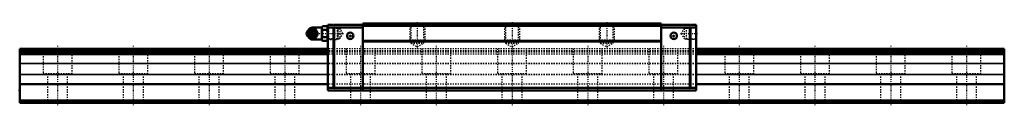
# Model space of a CAD drawing. Header units: millimetres. Extents: x -30 to 750, y -2 to 64.
import ezdxf

# ---------------------------------------------------------------- set-up
doc = ezdxf.new("R2010")
doc.units = ezdxf.units.MM
doc.linetypes.add('Center', pattern=[1.5, 0.45, -0.5, 0.05, -0.5])
doc.linetypes.add('Dashed', pattern=[2, 1, -1])
for name, color, linetype, lineweight in [('2d ConnectionPoints', 7, 'Continuous', 50), ('AM_0', 7, 'Continuous', 50), ('AM_4', 3, 'Continuous', 25), ('AM_5', 3, 'Continuous', 25), ('AM_7', 7, 'Center', 25), ('AM_9', 6, 'Dashed', 25)]:
    doc.layers.add(name, color=color, linetype=linetype, lineweight=lineweight)

# ---------------------------------------------------------------- blocks, each defined once
blk = doc.blocks.new('1_B_PT1_8_SRN_grease_nipple_joint_0_in_SRN55SLR1SS780LG300BPT182440001_0')
at = {"layer": 'AM_0'}
for p, q in [((198.1, 56.96), (197.74, 56.44)), ((199.86, 58.19), (200.09, 58.5)), ((200.09, 58.5), (204.23, 58.5)), ((209.3, 59.8), (201.8, 59.8)), ((205.71, 55), (206.11, 55)), ((209.82, 60.77), (209.3, 59.88)), ((209.3, 59.88), (209.3, 50.12)), ((209.82, 60.77), (213.48, 60.77)), ((209.82, 57.89), (213.48, 57.89)), ((214, 59.88), (213.48, 60.77)), ((197.74, 53.56), (198.1, 53.04)), ((200.09, 51.5), (199.87, 51.8)), ((200.09, 51.5), (204.23, 51.5)), ((201.8, 50.2), (209.3, 50.2)), ((209.3, 50.12), (209.82, 49.23)), ((209.82, 52.11), (213.48, 52.11)), ((209.82, 49.23), (213.48, 49.23)), ((213.48, 49.23), (214, 50.12))]:
    blk.add_line(p, q, dxfattribs=at)
for points in [[(203.83, 58.5), (204.02, 57.95), (204.24, 57.37), (204.42, 56.96), (204.65, 56.54), (204.96, 56.04), (205.3, 55.55), (205.71, 55)], [(205.71, 55), (205.3, 54.45), (204.9, 53.87), (204.65, 53.46), (204.42, 53.04), (204.2, 52.54), (204.02, 52.05), (203.83, 51.5)], [(206.11, 55), (205.85, 55.73), (205.68, 56.13), (205.49, 56.53), (205.18, 57.09), (204.83, 57.66), (204.53, 58.09), (204.23, 58.5)], [(204.23, 51.5), (204.75, 52.23), (205.01, 52.63), (205.25, 53.03), (205.55, 53.59), (205.8, 54.16), (205.96, 54.59), (206.11, 55)], [(209.82, 60.77), (209.62, 60.4), (209.48, 60.02), (209.39, 59.62), (209.37, 59.23), (209.41, 58.89), (209.5, 58.56), (209.82, 57.89)], [(209.82, 57.89), (209.63, 57.17), (209.49, 56.45), (209.4, 55.7), (209.37, 54.95), (209.4, 54.24), (209.49, 53.53), (209.63, 52.82), (209.82, 52.11)], [(213.48, 57.89), (213.68, 58.26), (213.82, 58.64), (213.91, 59.04), (213.93, 59.43), (213.89, 59.77), (213.8, 60.1), (213.48, 60.77)], [(213.48, 52.11), (213.67, 52.83), (213.81, 53.55), (213.9, 54.3), (213.93, 55.05), (213.9, 55.76), (213.81, 56.47), (213.67, 57.18), (213.48, 57.89)], [(209.82, 52.11), (209.62, 51.74), (209.48, 51.36), (209.39, 50.96), (209.37, 50.57), (209.41, 50.23), (209.5, 49.9), (209.82, 49.23)], [(213.48, 49.23), (213.68, 49.6), (213.82, 49.98), (213.91, 50.38), (213.93, 50.77), (213.89, 51.11), (213.8, 51.44), (213.48, 52.11)]]:
    blk.add_lwpolyline(points, dxfattribs=at)
for centre, radius, start, end in [((201.8, 56.8), 3, 90, 159.94362), ((200.56, 55), 3.3, 270, 90), ((201.8, 53.2), 3, 200.05638, 270)]:
    blk.add_arc(centre, radius, start, end, dxfattribs=at)
for major_axis in [(0, 2.42), (0, -1.01)]:
    blk.add_ellipse((199.55, 55), major_axis=major_axis, ratio=0.927184, dxfattribs=at)
blk.add_ellipse((200.56, 55), major_axis=(0, 3.3), ratio=0.927184, start_param=2.207257, end_param=7.217521, dxfattribs=at)
at = {"layer": 'AM_4'}
for p, q in [((201.8, 59.8), (201.8, 58.52)), ((201.8, 51.49), (201.8, 50.2))]:
    blk.add_line(p, q, dxfattribs=at)
blk.add_ellipse((201.38, 55), major_axis=(0, 2.94), ratio=0.927184, start_param=3.533104, end_param=5.891674, dxfattribs=at)
at = {"layer": 'AM_5', "linetype": 'Dashed'}
for p, q in [((214.01, 59.86), (214.98, 59.26)), ((221.98, 59.08), (214.98, 59.26)), ((215, 50.14), (215, 59.86)), ((214.01, 50.14), (214.98, 50.74)), ((221.98, 50.92), (214.98, 50.74))]:
    blk.add_line(p, q, dxfattribs=at)
at = {"layer": 'AM_9'}
for p, q in [((198.21, 55), (198.61, 55)), ((198.8, 56.8), (198.8, 53.2)), ((201.8, 58.52), (201.8, 51.49)), ((202.57, 57.46), (202.72, 57.36)), ((203.77, 55.69), (203.78, 55.61)), ((203.84, 55.17), (203.84, 55)), ((203.84, 55), (203.84, 54.97)), ((221.42, 59.67), (214, 59.86)), ((222, 59.06), (221.42, 59.67)), ((221.42, 59.67), (221.42, 50.33)), ((222, 59.06), (222, 50.94)), ((202.75, 52.67), (202.64, 52.59)), ((214, 50.14), (221.42, 50.33)), ((221.42, 50.33), (222, 50.94))]:
    blk.add_line(p, q, dxfattribs=at)
for points in [[(198.21, 55), (198.4, 55.55), (198.62, 56.13), (198.63, 56.16)], [(198.61, 53.88), (198.58, 53.96), (198.4, 54.45), (198.21, 55)], [(200.48, 58.5), (200.22, 57.77), (200.06, 57.37), (199.86, 56.97), (199.56, 56.41), (199.21, 55.84), (198.91, 55.41), (198.61, 55)], [(198.61, 55), (199.13, 54.27), (199.39, 53.87), (199.63, 53.47), (199.93, 52.91), (200.18, 52.34), (200.34, 51.91), (200.48, 51.5)], [(198.68, 55.38), (198.7, 55.5), (198.78, 55.85), (198.89, 56.18), (199.04, 56.5), (199.23, 56.79), (199.45, 57.05), (199.69, 57.28), (199.96, 57.48), (200.25, 57.64), (200.55, 57.75), (200.87, 57.83), (201.19, 57.86), (201.52, 57.84), (201.84, 57.78), (202.16, 57.68), (202.45, 57.53), (202.57, 57.46)], [(202.64, 52.59), (202.52, 52.51), (202.23, 52.36), (201.93, 52.24), (201.61, 52.17), (201.29, 52.14), (200.96, 52.16), (200.64, 52.22), (200.33, 52.33), (200.03, 52.48), (199.75, 52.67), (199.5, 52.9), (199.27, 53.16), (199.08, 53.45), (198.92, 53.76), (198.79, 54.09), (198.71, 54.44), (198.68, 54.65)], [(198.82, 56.57), (199.03, 56.96), (199.34, 57.46), (199.68, 57.95), (199.86, 58.19)], [(201.3, 51.84), (201.18, 51.82), (200.86, 51.81), (200.54, 51.86), (200.24, 51.96), (199.96, 52.12), (199.72, 52.32), (199.51, 52.56), (199.33, 52.85), (199.19, 53.16), (199.02, 53.73), (198.94, 54.32), (198.91, 55.23), (199, 56.14), (199.1, 56.57), (199.25, 56.99), (199.47, 57.38), (199.75, 57.71), (200.05, 57.93), (200.38, 58.09), (200.67, 58.17), (200.98, 58.19), (201.3, 58.16)], [(201.3, 58.16), (201.45, 58.12), (201.58, 58.08), (201.69, 58.03), (201.8, 57.98)], [(201.8, 52.02), (202.41, 52.36), (202.94, 52.72), (203.39, 53.09), (203.76, 53.48), (204.05, 53.89), (204.24, 54.3), (204.35, 54.71), (204.37, 55.13), (204.29, 55.55), (204.13, 55.96), (203.88, 56.37), (203.54, 56.77), (203.11, 57.15), (202.61, 57.51), (202.03, 57.86), (201.8, 57.98)], [(199.87, 51.8), (199.68, 52.05), (199.28, 52.63), (199.03, 53.04), (198.82, 53.43)], [(201.8, 52.02), (201.68, 51.96), (201.56, 51.91), (201.43, 51.87), (201.3, 51.84)]]:
    blk.add_lwpolyline(points, dxfattribs=at)
for centre, start, end in [((201.8, 56.8), 159.94362, 180), ((201.8, 53.2), 180, 200.05638)]:
    blk.add_arc(centre, 3, start, end, dxfattribs=at)
for centre, major_axis, start_param, end_param in [((200.56, 55), (0, 3.3), 0.934336, 2.207257), ((202.58, 55), (0, -3.44), 3.553259, 5.871519), ((201.38, 55), (0, 2.94), 5.891674, 6.930695), ((202.58, 55), (0, 3.44), 2.729926, 6.694852), ((201.38, 55), (0, 2.94), 2.509365, 3.533104)]:
    blk.add_ellipse(centre, major_axis=major_axis, ratio=0.927184, start_param=start_param, end_param=end_param, dxfattribs=at)
blk.add_ellipse((201.12, 55), major_axis=(0, -2.94), ratio=0.927184, dxfattribs=at)
blk = doc.blocks.new('2_SRN55SLRSSB_PT1_81_Slide35_65_0_in_SRN55SLR1SS780LG300BPT182440001_0')
at = {"layer": 'AM_0'}
for p, q in [((478.1, 63), (241.9, 63)), ((241.9, 63), (241.9, 10)), ((478.1, 63), (478.1, 10)), ((214, 61.8), (214, 10)), ((218.59, 61.8), (214, 61.8)), ((218.59, 59.8), (214, 59.8)), ((218.59, 61.3), (219.09, 61.8)), ((218.59, 61.8), (218.59, 61.3)), ((218.59, 60.3), (218.59, 11.5)), ((219.09, 59.8), (218.59, 60.3)), ((241.9, 61.8), (219.09, 61.8)), ((219.09, 59.8), (219.09, 12)), ((241.9, 59.8), (219.09, 59.8)), ((478.1, 61), (241.9, 61)), ((478.1, 61.8), (500.91, 61.8)), ((478.1, 59.8), (500.91, 59.8)), ((501.41, 61.3), (500.91, 61.8)), ((500.91, 59.8), (501.41, 60.3)), ((500.91, 59.8), (500.91, 12)), ((501.41, 61.8), (506, 61.8)), ((501.41, 61.8), (501.41, 61.3)), ((501.41, 60.3), (501.41, 11.5)), ((501.41, 59.8), (506, 59.8)), ((506, 61.8), (506, 10)), ((478.1, 49.2), (241.9, 49.2)), ((478.1, 48.7), (241.9, 48.7)), ((218.59, 12), (214, 12)), ((214, 10), (506, 10)), ((218.59, 11.5), (219.09, 12)), ((500.91, 12), (219.09, 12)), ((501.41, 11.5), (500.91, 12)), ((501.41, 12), (506, 12))]:
    blk.add_line(p, q, dxfattribs=at)
for centre in [(231.9, 53.2), (488.1, 53.2)]:
    blk.add_circle(centre, 2.6, dxfattribs=at)
at = {"layer": 'AM_5', "linetype": 'Dashed'}
for p, q in [((279, 63), (279, 50)), ((291, 63), (291, 50)), ((354, 63), (354, 50)), ((366, 63), (366, 50)), ((429, 63), (429, 50)), ((441, 63), (441, 50)), ((222.78, 59.06), (222, 59.66)), ((222, 59.66), (222, 50.34)), ((497.32, 59.06), (498.1, 59.66)), ((506, 59.86), (498.1, 59.66)), ((498.1, 59.66), (498.1, 50.34)), ((222.78, 50.94), (222, 50.34)), ((279.95, 48.7), (279, 50)), ((279, 50), (291, 50)), ((290.05, 48.7), (291, 50)), ((354.95, 48.7), (354, 50)), ((354, 50), (366, 50)), ((365.05, 48.7), (366, 50)), ((429.95, 48.7), (429, 50)), ((429, 50), (441, 50)), ((440.05, 48.7), (441, 50)), ((497.32, 50.94), (498.1, 50.34)), ((506, 50.14), (498.1, 50.34))]:
    blk.add_line(p, q, dxfattribs=at)
at = {"layer": 'AM_7'}
for p, q in [((285, 63.93), (285, 43.56)), ((435, 63.93), (435, 43.56)), ((198.04, 55), (226.68, 55)), ((231.9, 50.47), (231.9, 55.93)), ((488.1, 50.47), (488.1, 55.93)), ((493.42, 55), (506.7, 55)), ((229.17, 53.2), (234.63, 53.2)), ((485.37, 53.2), (490.83, 53.2))]:
    blk.add_line(p, q, dxfattribs=at)
at = {"layer": 'AM_9'}
for p, q in [((279, 63), (279.95, 62.05)), ((290.05, 62.05), (291, 63)), ((354, 63), (354.95, 62.05)), ((365.05, 62.05), (366, 63)), ((429, 63), (429.95, 62.05)), ((440.05, 62.05), (441, 63)), ((214.6, 59.27), (214, 59.86)), ((223.74, 59.03), (214.6, 59.27)), ((214.6, 59.27), (214.6, 50.73)), ((226.07, 55), (223.74, 59.03)), ((223.74, 59.03), (223.74, 50.97)), ((223.74, 50.97), (226.07, 55)), ((478.1, 62.2), (241.9, 62.2)), ((279.95, 62.05), (279.95, 47.4)), ((279.95, 62.05), (290.05, 62.05)), ((290.05, 47.4), (290.05, 62.05)), ((354.95, 62.05), (354.95, 47.4)), ((354.95, 62.05), (365.05, 62.05)), ((365.05, 47.4), (365.05, 62.05)), ((429.95, 62.05), (429.95, 47.4)), ((429.95, 62.05), (440.05, 62.05)), ((440.05, 47.4), (440.05, 62.05)), ((496.36, 59.03), (494.03, 55)), ((494.03, 55), (496.36, 50.97)), ((505.5, 59.27), (496.36, 59.03)), ((496.36, 59.03), (496.36, 50.97)), ((506, 59.76), (505.5, 59.27)), ((505.5, 59.27), (505.5, 50.73)), ((214, 50.14), (214.6, 50.73)), ((214.6, 50.73), (223.74, 50.97)), ((279.95, 47.4), (285, 44.48)), ((279.95, 47.4), (290.05, 47.4)), ((285, 44.48), (290.05, 47.4)), ((354.95, 47.4), (365.05, 47.4)), ((354.95, 47.4), (360, 44.48)), ((360, 44.48), (365.05, 47.4)), ((429.95, 47.4), (440.05, 47.4)), ((429.95, 47.4), (435, 44.48)), ((435, 44.48), (440.05, 47.4)), ((496.36, 50.97), (505.5, 50.73)), ((505.5, 50.73), (506, 50.24)), ((506, 43), (214, 43)), ((506, 41.34), (214, 41.34)), ((506, 40.5), (214, 40.5)), ((506, 40.25), (214, 40.25)), ((506, 38.6), (214, 38.6)), ((506, 31.19), (214, 31.19)), ((506, 30.98), (214, 30.98)), ((506, 22.55), (214, 22.55)), ((506, 22.34), (214, 22.34)), ((506, 14.83), (214, 14.83))]:
    blk.add_line(p, q, dxfattribs=at)
blk = doc.blocks.new('3_SRN55SLR78030_Track_0_in_SRN55SLR1SS780LG300BPT182440001_0')
at = {"layer": 'AM_0'}
for p, q in [((-30, 43), (-30, 0)), ((214, 43), (-30, 43)), ((214, 41.34), (-30, 41.34)), ((214, 40.5), (-30, 40.5)), ((214, 40.25), (-30, 40.25)), ((750, 43), (506, 43)), ((750, 41.34), (506, 41.34)), ((750, 40.5), (506, 40.5)), ((750, 40.25), (506, 40.25)), ((750, 43), (750, 0)), ((214, 38.6), (-30, 38.6)), ((750, 38.6), (506, 38.6)), ((214, 14.83), (-30, 14.83)), ((750, 14.83), (506, 14.83)), ((750, 2), (-30, 2)), ((750, 0), (-30, 0))]:
    blk.add_line(p, q, dxfattribs=at)
at = {"layer": 'AM_4'}
for p, q in [((214, 31.19), (-30, 31.19)), ((214, 30.98), (-30, 30.98)), ((750, 31.19), (506, 31.19)), ((750, 30.98), (506, 30.98)), ((214, 22.55), (-30, 22.55)), ((214, 22.34), (-30, 22.34)), ((750, 22.55), (506, 22.55)), ((750, 22.34), (506, 22.34))]:
    blk.add_line(p, q, dxfattribs=at)
at = {"layer": 'AM_7'}
for p, q in [((360, 63.93), (360, -2.15)), ((0, 45.15), (0, -2.15)), ((60, 45.15), (60, -2.15)), ((120, 45.15), (120, -2.15)), ((180, 45.15), (180, -2.15)), ((240, 45.15), (240, -2.15)), ((300, 45.15), (300, -2.15)), ((420, 45.15), (420, -2.15)), ((480, 45.15), (480, -2.15)), ((540, 45.15), (540, -2.15)), ((600, 45.15), (600, -2.15)), ((660, 45.15), (660, -2.15)), ((720, 45.15), (720, -2.15))]:
    blk.add_line(p, q, dxfattribs=at)
at = {"layer": 'AM_9'}
for p, q in [((-11.5, 43), (-11.5, 23)), ((11.5, 23), (11.5, 43)), ((48.5, 43), (48.5, 23)), ((71.5, 23), (71.5, 43)), ((108.5, 43), (108.5, 23)), ((131.5, 23), (131.5, 43)), ((168.5, 43), (168.5, 23)), ((191.5, 23), (191.5, 43)), ((506, 43), (214, 43)), ((506, 41.34), (214, 41.34)), ((506, 40.5), (214, 40.5)), ((506, 40.25), (214, 40.25)), ((228.5, 43), (228.5, 23)), ((251.5, 23), (251.5, 43)), ((288.5, 43), (288.5, 23)), ((311.5, 23), (311.5, 43)), ((348.5, 43), (348.5, 23)), ((371.5, 23), (371.5, 43)), ((408.5, 43), (408.5, 23)), ((431.5, 23), (431.5, 43)), ((468.5, 43), (468.5, 23)), ((491.5, 23), (491.5, 43)), ((528.5, 43), (528.5, 23)), ((551.5, 23), (551.5, 43)), ((588.5, 43), (588.5, 23)), ((611.5, 23), (611.5, 43)), ((648.5, 43), (648.5, 23)), ((671.5, 23), (671.5, 43)), ((708.5, 43), (708.5, 23)), ((731.5, 23), (731.5, 43)), ((506, 38.6), (214, 38.6)), ((506, 31.19), (214, 31.19)), ((506, 30.98), (214, 30.98)), ((11.5, 23), (-11.5, 23)), ((-8, 23), (-8, 0)), ((8, 0), (8, 23)), ((71.5, 23), (48.5, 23)), ((52, 23), (52, 0)), ((68, 0), (68, 23)), ((131.5, 23), (108.5, 23)), ((112, 23), (112, 0)), ((128, 0), (128, 23)), ((191.5, 23), (168.5, 23)), ((172, 23), (172, 0)), ((188, 0), (188, 23)), ((506, 22.55), (214, 22.55)), ((506, 22.34), (214, 22.34)), ((251.5, 23), (228.5, 23)), ((232, 23), (232, 0)), ((248, 0), (248, 23)), ((311.5, 23), (288.5, 23)), ((292, 23), (292, 0)), ((308, 0), (308, 23)), ((371.5, 23), (348.5, 23)), ((352, 23), (352, 0)), ((368, 0), (368, 23)), ((431.5, 23), (408.5, 23)), ((412, 23), (412, 0)), ((428, 0), (428, 23)), ((491.5, 23), (468.5, 23)), ((472, 23), (472, 0)), ((488, 0), (488, 23)), ((551.5, 23), (528.5, 23)), ((532, 23), (532, 0)), ((548, 0), (548, 23)), ((611.5, 23), (588.5, 23)), ((592, 23), (592, 0)), ((608, 0), (608, 23)), ((671.5, 23), (648.5, 23)), ((652, 23), (652, 0)), ((668, 0), (668, 23)), ((731.5, 23), (708.5, 23)), ((712, 23), (712, 0)), ((728, 0), (728, 23)), ((506, 14.83), (214, 14.83))]:
    blk.add_line(p, q, dxfattribs=at)

msp = doc.modelspace()

# ---------------------------------------------------------------- linework, layer by layer
at = {"layer": '2d ConnectionPoints'}
for p in [(214, 55), (506, 55), (231.9, 53.2), (231.9, 53.2), (488.1, 53.2), (488.1, 53.2), (-30, 10), (360, 10), (0, 0), (0, 0)]:
    msp.add_point(p, dxfattribs=at)

# ---------------------------------------------------------------- block references
for name in ['3_SRN55SLR78030_Track_0_in_SRN55SLR1SS780LG300BPT182440001_0', '2_SRN55SLRSSB_PT1_81_Slide35_65_0_in_SRN55SLR1SS780LG300BPT182440001_0', '1_B_PT1_8_SRN_grease_nipple_joint_0_in_SRN55SLR1SS780LG300BPT182440001_0']:
    msp.add_blockref(name, (0, 0))

doc.saveas('drawing.dxf')
